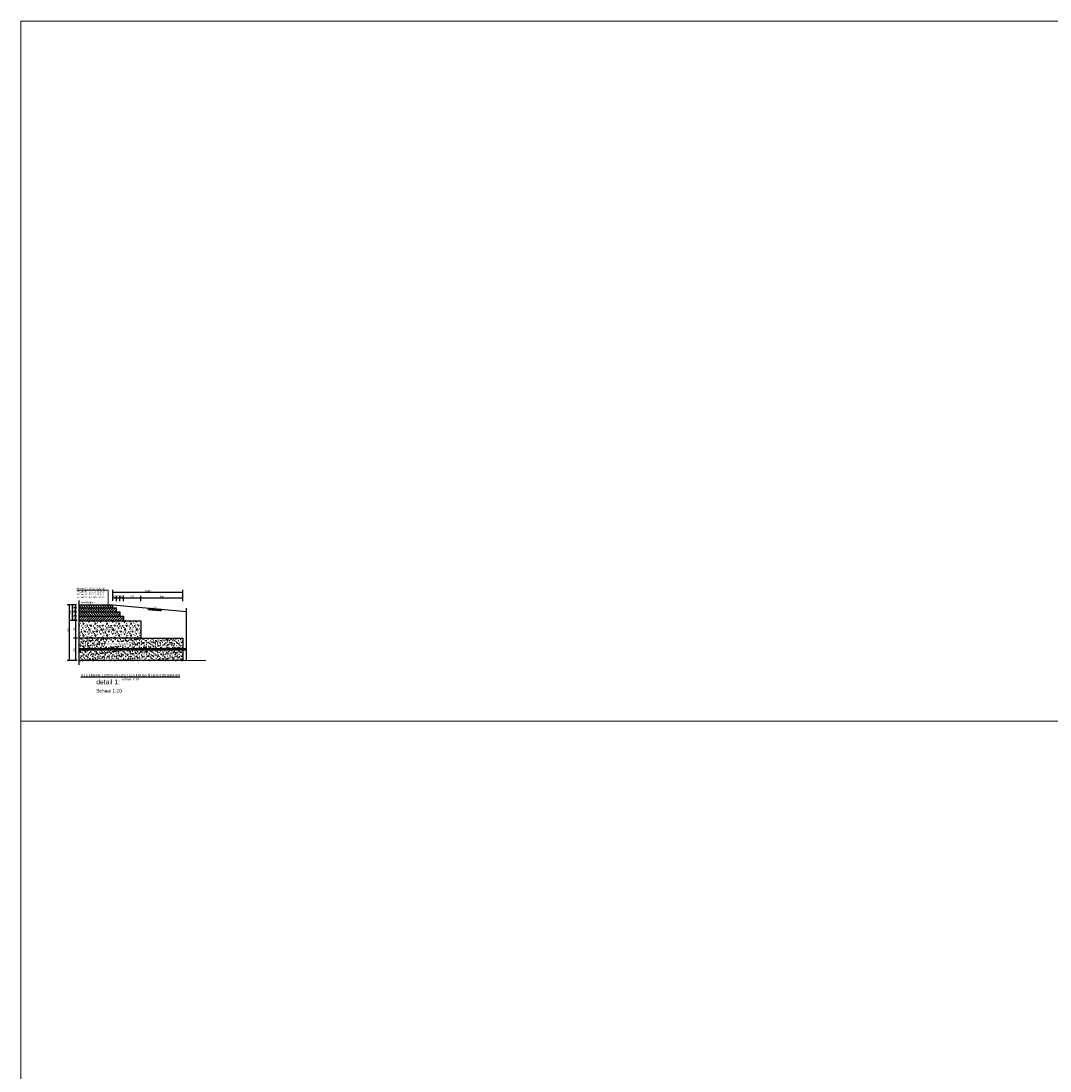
# Model space of a CAD drawing. Header units: metres. Extents: x 0 to 178216, y 0 to 407261.
# Tile 109 of 126: x 167034 to 167049, y 406199 to 406214. Entities that reach past the tile are written whole.
import ezdxf

# ---------------------------------------------------------------- set-up
doc = ezdxf.new("R2010")
doc.units = ezdxf.units.M
doc.header["$PDSIZE"] = 1
doc.linetypes.add('ACAD_ISO04W100', pattern=[30, 24, -3, 0, -3])
doc.layers.get('0').update_dxf_attribs({"lineweight": 18})
doc.layers.get('Defpoints').update_dxf_attribs({"lineweight": 18})
for name, color, linetype in [('L-AR-DETA-PR', 10, 'Continuous'), ('L-MT-DETA-PR', 7, 'Continuous'), ('L-TE-DETA-PR', 7, 'Continuous'), ('L-TK-DETA-AFB-PR', 10, 'ACAD_ISO04W100'), ('L-TK-DETA-CON-PR', 2, 'Continuous')]:
    doc.layers.add(name, color=color, linetype=linetype)
doc.layers.add('X-XX-AL-HULPLIJN-G', color=210, linetype='Continuous', lineweight=18, plot=False)
doc.layers.add('X-XX-AL-T35', color=50, linetype='Continuous', lineweight=18)
doc.layers.add('X-XX-AL-T50', color=130, linetype='Continuous', lineweight=18)
doc.styles.add('FB-M1000-T25', font='LT.TTF', dxfattribs={"height": 2.5})
doc.styles.add('Futurabook1-1000', font='LT.TTF', dxfattribs={"height": 2.5})
doc.styles.add('INFRA-10-GROOT', font='times.ttf', dxfattribs={"height": 0.035})
doc.styles.add('INFRA-10-NORMAAL', font='times.ttf', dxfattribs={"height": 0.025})
doc.styles.add('INFRA_DIM', font='times.ttf')
doc.dimstyles.new('INFRA-10-MM', dxfattribs={"dimscale": 0.01, "dimtxt": 2.5, "dimasz": 1, "dimexe": 3, "dimexo": 1, "dimgap": 0.5, "dimtad": 1, "dimdec": 0, "dimlfac": 1000, "dimdsep": 46, "dimtxsty": 'INFRA_DIM', "dimblk1": 'DOT', "dimblk2": 'DOT', "dimsah": 1, "dimcen": 0, "dimclrd": 256, "dimclre": 256, "dimclrt": 7, "dimaunit": 2, "dimadec": 0, "dimazin": 0, "dimtfac": 1, "dimtdec": 3, "dimtofl": 0, "dimtmove": 0, "dimatfit": 3, "dimldrblk": 'DOT', "dimfxl": 1, "dimtolj": 1, "dimtzin": 0, "dimarcsym": 0})
pattern_1 = [(37.5, (167035.0949, 406205.08421), (-0.0016, 0.0489413), [0, -0.038608, 0, -0.04318, 0, -0.041275]), (7.5, (167035.0949, 406205.08421), (0.0449523, 0.0716825), [0, -0.020828, 0, -0.034798, 0, -0.013335]), (327.5, (167035.063658, 406205.08421), (0.0790992, 0.0001437), [0, -0.0127, 0, -0.04572, 0, -0.05969]), (317.5, (167035.06366, 406205.08421), (0.0763556, 0.022293), [0, -0.00635, 0, -0.029972, 0, -0.03429])]
pattern_2 = [(45, (167035.978513, 406205.523405), (-0.016838, 0.016838), [])]
pattern_3 = [(135, (167035.978513, 406205.523405), (-0.016838, -0.016838), [])]

# ---------------------------------------------------------------- blocks, each defined once
blk = doc.blocks.new('_Dot')
at = {"color": 0, "linetype": 'ByBlock', "lineweight": -2}
blk.add_line((-0.5, 0), (-1, 0), dxfattribs=at)
at = {"color": 0, "linetype": 'ByBlock', "const_width": 0.5}
blk.add_lwpolyline([(-0.25, 0, 1), (0.25, 0, 1)], format="xyb", close=True, dxfattribs=at)
blk = doc.blocks.new('*D94')
at = {"layer": 'Defpoints', "color": 0, "transparency": 16777216}
for p in [(167035.627, 406205.923), (167035.677, 406205.98), (167035.677, 406205.923)]:
    blk.add_point(p, dxfattribs=at)
at = {"layer": 'L-MT-DETA-PR', "lineweight": -2, "transparency": 16777216}
for p, q in [((167035.627, 406205.933), (167035.627, 406206.01)), ((167035.677, 406205.933), (167035.677, 406206.01)), ((167035.637, 406205.98), (167035.667, 406205.98))]:
    blk.add_line(p, q, dxfattribs=at)
at = {"layer": 'L-MT-DETA-PR', "lineweight": -2, "transparency": 16777216, "xscale": 0.01, "yscale": 0.01, "zscale": 0.01, "rotation": 180}
blk.add_blockref('_Dot', (167035.627, 406205.98), dxfattribs=at)
at = {"layer": 'L-MT-DETA-PR', "lineweight": -2, "transparency": 16777216, "xscale": 0.01, "yscale": 0.01, "zscale": 0.01}
blk.add_blockref('_Dot', (167035.677, 406205.98), dxfattribs=at)
at = {"layer": 'L-MT-DETA-PR', "color": 7, "transparency": 16777216, "insert": (167035.652, 406205.998), "char_height": 0.025, "attachment_point": 5, "style": 'INFRA_DIM'}
blk.add_mtext('\\A1;50', dxfattribs=at)
blk = doc.blocks.new('*D95')
at = {"layer": 'Defpoints', "color": 0, "transparency": 16777216}
for p in [(167035.977, 406205.923), (167036.577, 406205.98), (167036.577, 406205.923)]:
    blk.add_point(p, dxfattribs=at)
at = {"layer": 'L-MT-DETA-PR', "lineweight": -2, "transparency": 16777216}
for p, q in [((167035.977, 406205.933), (167035.977, 406206.01)), ((167036.577, 406205.933), (167036.577, 406206.01)), ((167035.987, 406205.98), (167036.567, 406205.98))]:
    blk.add_line(p, q, dxfattribs=at)
at = {"layer": 'L-MT-DETA-PR', "lineweight": -2, "transparency": 16777216, "xscale": 0.01, "yscale": 0.01, "zscale": 0.01, "rotation": 180}
blk.add_blockref('_Dot', (167035.977, 406205.98), dxfattribs=at)
at = {"layer": 'L-MT-DETA-PR', "lineweight": -2, "transparency": 16777216, "xscale": 0.01, "yscale": 0.01, "zscale": 0.01}
blk.add_blockref('_Dot', (167036.577, 406205.98), dxfattribs=at)
at = {"layer": 'L-MT-DETA-PR', "color": 7, "transparency": 16777216, "insert": (167036.277, 406205.998), "char_height": 0.025, "attachment_point": 5, "style": 'INFRA_DIM'}
blk.add_mtext('\\A1;600', dxfattribs=at)
blk = doc.blocks.new('*D96')
at = {"layer": 'Defpoints', "color": 0, "transparency": 16777216}
for p in [(167036.577, 406206.063), (167035.577, 406205.943), (167036.577, 406205.972)]:
    blk.add_point(p, dxfattribs=at)
at = {"layer": 'L-MT-DETA-PR', "lineweight": -2, "transparency": 16777216}
for p, q in [((167035.577, 406205.953), (167035.577, 406206.093)), ((167035.587, 406206.063), (167036.567, 406206.063)), ((167036.577, 406205.982), (167036.577, 406206.093))]:
    blk.add_line(p, q, dxfattribs=at)
at = {"layer": 'L-MT-DETA-PR', "lineweight": -2, "transparency": 16777216, "xscale": 0.01, "yscale": 0.01, "zscale": 0.01, "rotation": 180}
blk.add_blockref('_Dot', (167035.577, 406206.063), dxfattribs=at)
at = {"layer": 'L-MT-DETA-PR', "lineweight": -2, "transparency": 16777216, "xscale": 0.01, "yscale": 0.01, "zscale": 0.01}
blk.add_blockref('_Dot', (167036.577, 406206.063), dxfattribs=at)
at = {"layer": 'L-MT-DETA-PR', "color": 7, "transparency": 16777216, "insert": (167036.077, 406206.081), "char_height": 0.025, "attachment_point": 5, "style": 'INFRA_DIM'}
blk.add_mtext('\\A1;1000', dxfattribs=at)
blk = doc.blocks.new('*D97')
at = {"layer": 'Defpoints', "color": 0, "transparency": 16777216}
for p in [(167035.727, 406205.923), (167035.977, 406205.98), (167035.977, 406205.923)]:
    blk.add_point(p, dxfattribs=at)
at = {"layer": 'L-MT-DETA-PR', "lineweight": -2, "transparency": 16777216}
for p, q in [((167035.727, 406205.933), (167035.727, 406206.01)), ((167035.977, 406205.933), (167035.977, 406206.01)), ((167035.737, 406205.98), (167035.967, 406205.98))]:
    blk.add_line(p, q, dxfattribs=at)
at = {"layer": 'L-MT-DETA-PR', "lineweight": -2, "transparency": 16777216, "xscale": 0.01, "yscale": 0.01, "zscale": 0.01, "rotation": 180}
blk.add_blockref('_Dot', (167035.727, 406205.98), dxfattribs=at)
at = {"layer": 'L-MT-DETA-PR', "lineweight": -2, "transparency": 16777216, "xscale": 0.01, "yscale": 0.01, "zscale": 0.01}
blk.add_blockref('_Dot', (167035.977, 406205.98), dxfattribs=at)
at = {"layer": 'L-MT-DETA-PR', "color": 7, "transparency": 16777216, "insert": (167035.852, 406205.998), "char_height": 0.025, "attachment_point": 5, "style": 'INFRA_DIM'}
blk.add_mtext('\\A1;250', dxfattribs=at)
blk = doc.blocks.new('*D98')
at = {"layer": 'Defpoints', "color": 0, "transparency": 16777216}
for p in [(167035.677, 406205.923), (167035.727, 406205.98), (167035.727, 406205.923)]:
    blk.add_point(p, dxfattribs=at)
at = {"layer": 'L-MT-DETA-PR', "lineweight": -2, "transparency": 16777216}
for p, q in [((167035.677, 406205.933), (167035.677, 406206.01)), ((167035.727, 406205.933), (167035.727, 406206.01)), ((167035.687, 406205.98), (167035.717, 406205.98))]:
    blk.add_line(p, q, dxfattribs=at)
at = {"layer": 'L-MT-DETA-PR', "lineweight": -2, "transparency": 16777216, "xscale": 0.01, "yscale": 0.01, "zscale": 0.01, "rotation": 180}
blk.add_blockref('_Dot', (167035.677, 406205.98), dxfattribs=at)
at = {"layer": 'L-MT-DETA-PR', "lineweight": -2, "transparency": 16777216, "xscale": 0.01, "yscale": 0.01, "zscale": 0.01}
blk.add_blockref('_Dot', (167035.727, 406205.98), dxfattribs=at)
at = {"layer": 'L-MT-DETA-PR', "color": 7, "transparency": 16777216, "insert": (167035.702, 406205.998), "char_height": 0.025, "attachment_point": 5, "style": 'INFRA_DIM'}
blk.add_mtext('\\A1;50', dxfattribs=at)
blk = doc.blocks.new('*D99')
at = {"layer": 'Defpoints', "color": 0, "transparency": 16777216}
for p in [(167035.044, 406205.78), (167035.066, 406205.78), (167035.067, 406205.84)]:
    blk.add_point(p, dxfattribs=at)
at = {"layer": 'L-MT-DETA-PR', "lineweight": -2, "transparency": 16777216}
for p, q in [((167035.057, 406205.84), (167035.014, 406205.84)), ((167035.056, 406205.78), (167035.014, 406205.78)), ((167035.044, 406205.83), (167035.044, 406205.79))]:
    blk.add_line(p, q, dxfattribs=at)
at = {"layer": 'L-MT-DETA-PR', "lineweight": -2, "transparency": 16777216, "xscale": 0.01, "yscale": 0.01, "zscale": 0.01}
for p, rotation in [((167035.044, 406205.84), 90), ((167035.044, 406205.78), 270)]:
    blk.add_blockref('_Dot', p, dxfattribs=dict(at, rotation=rotation))
at = {"layer": 'L-MT-DETA-PR', "color": 7, "transparency": 16777216, "insert": (167035.026, 406205.81), "char_height": 0.025, "attachment_point": 5, "rotation": 90, "style": 'INFRA_DIM'}
blk.add_mtext('\\A1;60', dxfattribs=at)
blk = doc.blocks.new('*D100')
at = {"layer": 'Defpoints', "color": 0, "transparency": 16777216}
for p in [(167034.99, 406205.88), (167034.954, 406205.084), (167035.037, 406205.084)]:
    blk.add_point(p, dxfattribs=at)
at = {"layer": 'L-MT-DETA-PR', "lineweight": -2, "transparency": 16777216}
for p, q in [((167034.98, 406205.88), (167034.924, 406205.88)), ((167034.954, 406205.87), (167034.954, 406205.094)), ((167035.027, 406205.084), (167034.924, 406205.084))]:
    blk.add_line(p, q, dxfattribs=at)
at = {"layer": 'L-MT-DETA-PR', "lineweight": -2, "transparency": 16777216, "xscale": 0.01, "yscale": 0.01, "zscale": 0.01}
for p, rotation in [((167034.954, 406205.88), 90), ((167034.954, 406205.084), 270)]:
    blk.add_blockref('_Dot', p, dxfattribs=dict(at, rotation=rotation))
at = {"layer": 'L-MT-DETA-PR', "color": 7, "transparency": 16777216, "insert": (167034.937, 406205.512), "char_height": 0.025, "attachment_point": 5, "rotation": 90, "style": 'INFRA_DIM'}
blk.add_mtext('\\A1;1000', dxfattribs=at)
blk = doc.blocks.new('*D87')
at = {"layer": 'Defpoints', "color": 0, "transparency": 16777216}
for p in [(167035.044, 406205.72), (167035.066, 406205.78), (167035.066, 406205.72)]:
    blk.add_point(p, dxfattribs=at)
at = {"layer": 'L-MT-DETA-PR', "lineweight": -2, "transparency": 16777216}
for p, q in [((167035.056, 406205.78), (167035.014, 406205.78)), ((167035.056, 406205.72), (167035.014, 406205.72)), ((167035.044, 406205.77), (167035.044, 406205.73))]:
    blk.add_line(p, q, dxfattribs=at)
at = {"layer": 'L-MT-DETA-PR', "lineweight": -2, "transparency": 16777216, "xscale": 0.01, "yscale": 0.01, "zscale": 0.01}
for p, rotation in [((167035.044, 406205.78), 90), ((167035.044, 406205.72), 270)]:
    blk.add_blockref('_Dot', p, dxfattribs=dict(at, rotation=rotation))
at = {"layer": 'L-MT-DETA-PR', "color": 7, "transparency": 16777216, "insert": (167035.026, 406205.75), "char_height": 0.025, "attachment_point": 5, "rotation": 90, "style": 'INFRA_DIM'}
blk.add_mtext('\\A1;60', dxfattribs=at)
blk = doc.blocks.new('*D88')
at = {"layer": 'Defpoints', "color": 0, "transparency": 16777216}
for p in [(167035.066, 406205.72), (167035.044, 406205.655), (167035.066, 406205.655)]:
    blk.add_point(p, dxfattribs=at)
at = {"layer": 'L-MT-DETA-PR', "lineweight": -2, "transparency": 16777216}
for p, q in [((167035.056, 406205.72), (167035.014, 406205.72)), ((167035.044, 406205.71), (167035.044, 406205.665)), ((167035.056, 406205.655), (167035.014, 406205.655))]:
    blk.add_line(p, q, dxfattribs=at)
at = {"layer": 'L-MT-DETA-PR', "lineweight": -2, "transparency": 16777216, "xscale": 0.01, "yscale": 0.01, "zscale": 0.01}
for p, rotation in [((167035.044, 406205.72), 90), ((167035.044, 406205.655), 270)]:
    blk.add_blockref('_Dot', p, dxfattribs=dict(at, rotation=rotation))
at = {"layer": 'L-MT-DETA-PR', "color": 7, "transparency": 16777216, "insert": (167035.026, 406205.687), "char_height": 0.025, "attachment_point": 5, "rotation": 90, "style": 'INFRA_DIM'}
blk.add_mtext('\\A1;65', dxfattribs=at)
blk = doc.blocks.new('*D89')
at = {"layer": 'Defpoints', "color": 0, "transparency": 16777216}
for p in [(167035.078, 406205.655), (167035.044, 406205.405), (167035.08, 406205.405)]:
    blk.add_point(p, dxfattribs=at)
at = {"layer": 'L-MT-DETA-PR', "lineweight": -2, "transparency": 16777216}
for p, q in [((167035.068, 406205.655), (167035.014, 406205.655)), ((167035.044, 406205.645), (167035.044, 406205.415)), ((167035.07, 406205.405), (167035.014, 406205.405))]:
    blk.add_line(p, q, dxfattribs=at)
at = {"layer": 'L-MT-DETA-PR', "lineweight": -2, "transparency": 16777216, "xscale": 0.01, "yscale": 0.01, "zscale": 0.01}
for p, rotation in [((167035.044, 406205.655), 90), ((167035.044, 406205.405), 270)]:
    blk.add_blockref('_Dot', p, dxfattribs=dict(at, rotation=rotation))
at = {"layer": 'L-MT-DETA-PR', "color": 7, "transparency": 16777216, "insert": (167035.026, 406205.53), "char_height": 0.025, "attachment_point": 5, "rotation": 90, "style": 'INFRA_DIM'}
blk.add_mtext('\\A1;250', dxfattribs=at)
blk = doc.blocks.new('*D90')
at = {"layer": 'Defpoints', "color": 0, "transparency": 16777216}
for p in [(167035.076, 406205.405), (167035.044, 406205.084), (167035.079, 406205.084)]:
    blk.add_point(p, dxfattribs=at)
at = {"layer": 'L-MT-DETA-PR', "lineweight": -2, "transparency": 16777216}
for p, q in [((167035.066, 406205.405), (167035.014, 406205.405)), ((167035.044, 406205.395), (167035.044, 406205.094)), ((167035.069, 406205.084), (167035.014, 406205.084))]:
    blk.add_line(p, q, dxfattribs=at)
at = {"layer": 'L-MT-DETA-PR', "lineweight": -2, "transparency": 16777216, "xscale": 0.01, "yscale": 0.01, "zscale": 0.01}
for p, rotation in [((167035.044, 406205.405), 90), ((167035.044, 406205.084), 270)]:
    blk.add_blockref('_Dot', p, dxfattribs=dict(at, rotation=rotation))
at = {"layer": 'L-MT-DETA-PR', "color": 7, "transparency": 16777216, "insert": (167035.026, 406205.244), "char_height": 0.025, "attachment_point": 5, "rotation": 90, "style": 'INFRA_DIM'}
blk.add_mtext('\\A1;530', dxfattribs=at)
blk = doc.blocks.new('*D91')
at = {"layer": 'Defpoints', "color": 0, "transparency": 16777216}
for p in [(167035.068, 406205.88), (167035.044, 406205.84), (167035.067, 406205.84)]:
    blk.add_point(p, dxfattribs=at)
at = {"layer": 'L-MT-DETA-PR', "lineweight": -2, "transparency": 16777216}
for p, q in [((167035.058, 406205.88), (167035.014, 406205.88)), ((167035.044, 406205.87), (167035.044, 406205.85)), ((167035.057, 406205.84), (167035.014, 406205.84))]:
    blk.add_line(p, q, dxfattribs=at)
at = {"layer": 'L-MT-DETA-PR', "lineweight": -2, "transparency": 16777216, "xscale": 0.01, "yscale": 0.01, "zscale": 0.01}
for p, rotation in [((167035.044, 406205.88), 90), ((167035.044, 406205.84), 270)]:
    blk.add_blockref('_Dot', p, dxfattribs=dict(at, rotation=rotation))
at = {"layer": 'L-MT-DETA-PR', "color": 7, "transparency": 16777216, "insert": (167035.026, 406205.86), "char_height": 0.025, "attachment_point": 5, "rotation": 90, "style": 'INFRA_DIM'}
blk.add_mtext('\\A1;40', dxfattribs=at)
blk = doc.blocks.new('*D92')
at = {"layer": 'Defpoints', "color": 0, "transparency": 16777216}
for p in [(167035.577, 406205.926), (167035.627, 406205.98), (167035.627, 406205.926)]:
    blk.add_point(p, dxfattribs=at)
at = {"layer": 'L-MT-DETA-PR', "lineweight": -2, "transparency": 16777216}
for p, q in [((167035.577, 406205.936), (167035.577, 406206.01)), ((167035.627, 406205.936), (167035.627, 406206.01)), ((167035.587, 406205.98), (167035.617, 406205.98))]:
    blk.add_line(p, q, dxfattribs=at)
at = {"layer": 'L-MT-DETA-PR', "lineweight": -2, "transparency": 16777216, "xscale": 0.01, "yscale": 0.01, "zscale": 0.01, "rotation": 180}
blk.add_blockref('_Dot', (167035.577, 406205.98), dxfattribs=at)
at = {"layer": 'L-MT-DETA-PR', "lineweight": -2, "transparency": 16777216, "xscale": 0.01, "yscale": 0.01, "zscale": 0.01}
blk.add_blockref('_Dot', (167035.627, 406205.98), dxfattribs=at)
at = {"layer": 'L-MT-DETA-PR', "color": 7, "transparency": 16777216, "insert": (167035.602, 406205.998), "char_height": 0.025, "attachment_point": 5, "style": 'INFRA_DIM'}
blk.add_mtext('\\A1;50', dxfattribs=at)
blk = doc.blocks.new('*D93')
at = {"layer": 'Defpoints', "color": 0, "transparency": 16777216}
for p in [(167035.021, 406205.88), (167034.997, 406205.655), (167035.021, 406205.655)]:
    blk.add_point(p, dxfattribs=at)
at = {"layer": 'L-MT-DETA-PR', "lineweight": -2, "transparency": 16777216}
for p, q in [((167035.011, 406205.88), (167034.967, 406205.88)), ((167034.997, 406205.87), (167034.997, 406205.665)), ((167035.011, 406205.655), (167034.967, 406205.655))]:
    blk.add_line(p, q, dxfattribs=at)
at = {"layer": 'L-MT-DETA-PR', "lineweight": -2, "transparency": 16777216, "xscale": 0.01, "yscale": 0.01, "zscale": 0.01}
for p, rotation in [((167034.997, 406205.88), 90), ((167034.997, 406205.655), 270)]:
    blk.add_blockref('_Dot', p, dxfattribs=dict(at, rotation=rotation))
at = {"layer": 'L-MT-DETA-PR', "color": 7, "transparency": 16777216, "insert": (167034.98, 406205.767), "char_height": 0.025, "attachment_point": 5, "rotation": 90, "style": 'INFRA_DIM'}
blk.add_mtext('\\A1;225', dxfattribs=at)

msp = doc.modelspace()

# ---------------------------------------------------------------- hatches: boundary and pattern name
at = {"layer": 'L-AR-DETA-PR'}
h = msp.add_hatch(dxfattribs=at)
h.set_pattern_fill('ANSI31', color=256, scale=0.0075, angle=90, style=0)
h.set_pattern_definition(pattern_3)
h.paths.add_polyline_path([(167035.5769, 406205.8796), (167035.0949, 406205.8796), (167035.0949, 406205.8396), (167035.5769, 406205.8396)])
h = msp.add_hatch(dxfattribs=at)
h.set_pattern_fill('ANSI31', color=256, scale=0.0075, style=0)
h.set_pattern_definition(pattern_2)
h.paths.add_polyline_path([(167035.0949, 406205.8396), (167035.0949, 406205.7796), (167035.6269, 406205.7796), (167035.6269, 406205.8396)])
h = msp.add_hatch(dxfattribs=at)
h.set_pattern_fill('ANSI31', color=256, scale=0.0075, angle=90, style=0)
h.set_pattern_definition(pattern_3)
h.paths.add_polyline_path([(167035.6769, 406205.7796), (167035.0949, 406205.7796), (167035.0949, 406205.7196), (167035.6769, 406205.7196)])
h = msp.add_hatch(dxfattribs=at)
h.set_pattern_fill('ANSI31', color=256, scale=0.0075, style=0)
h.set_pattern_definition(pattern_2)
h.paths.add_polyline_path([(167035.7269, 406205.7196), (167035.0949, 406205.7196), (167035.0949, 406205.6546), (167035.7269, 406205.6546)])
h = msp.add_hatch(dxfattribs=at)
h.set_pattern_fill('CONCRE', color=256, scale=0.12, angle=45, style=0, pattern_type=2)
h.set_pattern_definition([(45, (167035.0949, 406205.40459), (1e-17, 0.169706), [0.015, -0.105]), (135, (167035.0949, 406205.40459), (-0.169706, 3e-17), [0.015, -0.105]), (180, (167035.10551, 406205.4152), (-0.084853, -0.084853), [0.021213, -0.148492]), (45, (167035.05778, 406205.46293), (1e-17, 0.169706), [0.015, -0.105]), (90, (167035.06838, 406205.46293), (-0.084853, 0.084853), [0.010607, -0.159099]), (180, (167035.06838, 406205.46293), (-0.084853, -0.084853), [0.010607, -0.159099]), (45, (167035.06838, 406205.51596), (1e-17, 0.169706), [0.021213, -0.098787]), (90, (167035.06838, 406205.51596), (-0.084853, 0.084853), [0.015, -0.154706]), (180, (167035.08338, 406205.53096), (-0.084853, -0.084853), [0.015, -0.154706]), (135, (167035.13202, 406205.48414), (-0.169706, 3e-17), [0.015, -0.105]), (90, (167035.13202, 406205.48414), (-0.084853, 0.084853), [0.010607, -0.159099]), (180, (167035.13202, 406205.49475), (-0.084853, -0.084853), [0.010607, -0.159099]), (45, (167035.08429, 406205.43641), (1e-17, 0.169706), [0.0075, -0.1005]), (45, (167035.12672, 406205.52126), (1e-17, 0.169706), [0.0075, -0.1005]), (135, (167035.0896, 406205.50535), (-0.169706, 3e-17), [0.0075, -0.1005]), (180, (167035.14793, 406205.46823), (-0.084853, -0.084853), [0.010607, -0.159099]), (180, (167035.05247, 406205.48944), (-0.084853, -0.084853), [0.010607, -0.159099]), (90, (167035.10683, 406205.47221), (-0.084853, 0.084853), [0.010607, -0.159099]), (135, (167035.11346, 406205.44437), (-0.169706, 3e-17), [0.001875, -0.118125]), (135, (167035.08164, 406205.48414), (-0.169706, 3e-17), [0.001875, -0.118125]), (135, (167035.10683, 406205.5385), (-0.169706, 3e-17), [0.001875, -0.118125]), (135, (167035.15324, 406205.49475), (-0.169706, 3e-17), [0.001875, -0.118125])])
h.paths.add_polyline_path([(167035.0949, 406205.6546), (167035.0949, 406205.4046), (167035.977, 406205.4046), (167035.977, 406205.6546), (167035.7269, 406205.6546)])
h.paths.add_polyline_path([(167035.3055, 406205.5019), (167035.6483, 406205.5019), (167035.6483, 406205.5523), (167035.3055, 406205.5523)], flags=24)
h = msp.add_hatch(dxfattribs=at)
h.set_pattern_fill('AR-SAND', color=256, scale=0.001, style=0)
h.set_pattern_definition(pattern_1)
h.paths.add_polyline_path([(167036.577, 406205.2546), (167036.577, 406205.4046), (167035.975, 406205.4046), (167035.0949, 406205.4046), (167035.0949, 406205.2546)])
h.paths.add_polyline_path([(167035.4894, 406205.3056), (167035.7875, 406205.3056), (167035.7875, 406205.3448), (167035.4894, 406205.3448)], flags=16)
h = msp.add_hatch(dxfattribs=at)
h.set_pattern_fill('AR-SAND', color=256, scale=0.001, style=0)
h.set_pattern_definition(pattern_1)
h.paths.add_polyline_path([(167036.577, 406205.0842), (167036.577, 406205.2342), (167035.0949, 406205.2342), (167035.0949, 406205.0842)])

# ---------------------------------------------------------------- linework, layer by layer
msp.add_lwpolyline([(167035.0648, 406206.092), (167035.5088, 406206.092), (167035.5088, 406205.8527)])
at = {"layer": 'L-AR-DETA-PR', "ltscale": 0.1}
for p, q in [((167036.1017, 406205.8317), (167036.0748, 406205.8091)), ((167036.1157, 406205.8304), (167036.0888, 406205.8078)), ((167036.1297, 406205.8291), (167036.1028, 406205.8065)), ((167036.1437, 406205.8279), (167036.1168, 406205.8052)), ((167036.1577, 406205.8266), (167036.1308, 406205.8039)), ((167036.1403, 406205.8031), (167036.1359, 406205.8083)), ((167036.1544, 406205.8018), (167036.1436, 406205.8147)), ((167036.1686, 406205.8005), (167036.1512, 406205.8211)), ((167036.1828, 406205.7992), (167036.1589, 406205.8276)), ((167036.1987, 406205.7958), (167036.174, 406205.8251)), ((167036.2064, 406205.8022), (167036.1882, 406205.8238)), ((167036.2277, 406205.8202), (167036.2008, 406205.7976)), ((167036.2142, 406205.8094), (167036.2026, 406205.8232)), ((167036.2417, 406205.8189), (167036.2148, 406205.7963)), ((167036.2557, 406205.8176), (167036.2288, 406205.795)), ((167036.2697, 406205.8164), (167036.2428, 406205.7937)), ((167036.2837, 406205.8151), (167036.2568, 406205.7924))]:
    msp.add_line(p, q, dxfattribs=at)
at = {"layer": 'L-TK-DETA-AFB-PR', "ltscale": 0.5}
for p, q in [((167035.0949, 406205.0233), (167035.0949, 406205.9422)), ((167036.6316, 406205.0806), (167036.6316, 406205.835)), ((167036.6316, 406205.2546), (167035.0949, 406205.2546)), ((167036.6316, 406205.2342), (167035.0949, 406205.2342))]:
    msp.add_line(p, q, dxfattribs=at)
at = {"layer": 'L-TK-DETA-CON-PR'}
msp.add_line((167036.577, 406205.0842), (167035.0949, 406205.0842), dxfattribs=at)
at = {"layer": 'L-TK-DETA-CON-PR', "flags": 128}
for points in [[(167035.0949, 406205.8796), (167035.5769, 406205.8796)], [(167035.5769, 406205.8796), (167036.6316, 406205.7834)], [(167035.5769, 406205.8396), (167035.5769, 406205.8796)], [(167035.0949, 406205.8396), (167035.6269, 406205.8396)], [(167035.0949, 406205.7796), (167035.6769, 406205.7796)], [(167035.0949, 406205.7196), (167035.7269, 406205.7196)], [(167035.6269, 406205.7796), (167035.6269, 406205.8396)], [(167035.6769, 406205.7796), (167035.6769, 406205.7196)], [(167035.7269, 406205.7196), (167035.7269, 406205.6546)], [(167035.7269, 406205.6546), (167035.977, 406205.6546), (167035.977, 406205.4046), (167035.0949, 406205.4046)], [(167035.0949, 406205.6546), (167035.7269, 406205.6546)], [(167035.975, 406205.4046), (167036.577, 406205.4046)], [(167036.577, 406205.4046), (167036.577, 406205.2546)], [(167036.577, 406205.2342), (167036.577, 406205.0842)]]:
    msp.add_lwpolyline(points, dxfattribs=at)
at = {"layer": 'X-XX-AL-HULPLIJN-G', "flags": 128}
for points in [[(167034.2649, 406214.2213), (167034.2649, 406204.2213), (167049.2649, 406204.2213), (167049.2649, 406214.2213)], [(167034.2649, 406204.2213), (167034.2649, 406194.2213), (167049.2649, 406194.2213), (167049.2649, 406204.2213)]]:
    msp.add_lwpolyline(points, close=True, dxfattribs=at)
msp.add_lwpolyline([(167035.0903, 406205.0842), (167036.9072, 406205.0842)], dxfattribs=at)

# ---------------------------------------------------------------- texts
at = {"layer": 'L-TE-DETA-PR', "style": 'INFRA-10-NORMAAL'}
for s, p in [('Hoofdrijbaan', (167035.1279, 406205.9021)), ('Menggranulaat 0/31,5', (167035.3139, 406205.5183)), ('Zand voor zandbed', (167035.4959, 406205.3127))]:
    msp.add_text(s, height=0.025, dxfattribs=at).set_placement(p)
at = {"layer": 'L-TE-DETA-PR', "ltscale": 0.1, "style": 'INFRA-10-NORMAAL'}
msp.add_text(' 5%', height=0.025, rotation=352.1038, dxfattribs=at).set_placement((167036.1445, 406205.8335))
at = {"layer": 'L-TE-DETA-PR', "insert": (167035.0648, 406206.1284), "char_height": 0.025, "attachment_point": 1, "style": 'INFRA-10-NORMAAL'}
msp.add_mtext_dynamic_manual_height_columns('40mm AC 16 Surf DL-IB \\P60mm AC 22 Bind TL-IB\\P60mm AC 22 Bind TL-B \\P65mm AC 22 Base OL-B ', width=1.066358, gutter_width=12.5, heights=[0], dxfattribs=at)
at = {"layer": 'L-TE-DETA-PR', "insert": (167035.8273, 406204.8939), "char_height": 0.035, "width": 1.394, "attachment_point": 2, "style": 'INFRA-10-GROOT'}
msp.add_mtext('{\\LALGEMENE OPBOUW OPSTELSTROKEN HOOFDRIJBAAN\\P}schaal 1:10 ', dxfattribs=at)
at = {"layer": 'X-XX-AL-T35', "insert": (167035.3403, 406204.6776), "char_height": 0.05, "attachment_point": 1, "style": 'FB-M1000-T25'}
msp.add_mtext_dynamic_manual_height_columns('Schaal 1:20', width=5.387368, gutter_width=1.75, heights=[0], dxfattribs=at)
at = {"layer": 'X-XX-AL-T50', "insert": (167035.3403, 406204.8152), "char_height": 0.07, "attachment_point": 1, "style": 'Futurabook1-1000'}
msp.add_mtext_dynamic_manual_height_columns('detail 1: ', width=8.139484, gutter_width=2.5, heights=[0], dxfattribs=at)

# ---------------------------------------------------------------- dimensions: what is measured, and where the dimension line sits
at = {"layer": 'L-MT-DETA-PR'}
for base, p1, p2, picture, middle in [((167036.577, 406206.0633), (167035.5772, 406205.9429), (167036.577, 406205.9717), '*D96', (167036.0771, 406206.081)), ((167035.627, 406205.9804), (167035.5772, 406205.9257), (167035.627, 406205.9257), '*D92', (167035.6021, 406205.9981)), ((167035.6769, 406205.9804), (167035.627, 406205.9229), (167035.6769, 406205.9229), '*D94', (167035.6519, 406205.9981)), ((167035.7269, 406205.9804), (167035.6769, 406205.9229), (167035.7269, 406205.9229), '*D98', (167035.7019, 406205.9981)), ((167035.977, 406205.9804), (167035.7269, 406205.9229), (167035.977, 406205.9229), '*D97', (167035.8519, 406205.9981)), ((167036.577, 406205.9804), (167035.977, 406205.9229), (167036.577, 406205.9229), '*D95', (167036.277, 406205.9981))]:
    dim = msp.add_linear_dim(base=base, p1=p1, p2=p2, dimstyle='INFRA-10-MM', dxfattribs=at)
    dim.commit()
    dim.dimension.update_dxf_attribs({"geometry": picture, "text_midpoint": middle})
dim = msp.add_linear_dim(base=(167034.9543, 406205.0842), p1=(167034.99, 406205.8796), p2=(167035.0371, 406205.0842), angle=90, text='1000', dimstyle='INFRA-10-MM', dxfattribs=at)
dim.commit()
dim.dimension.update_dxf_attribs({"geometry": '*D100', "text_midpoint": (167034.9543, 406205.5119), "dimtype": 160})
for base, p1, p2, picture, middle in [((167034.9973, 406205.6546), (167035.0215, 406205.8796), (167035.0215, 406205.6546), '*D93', (167034.9973, 406205.7671)), ((167035.0438, 406205.8396), (167035.068, 406205.8796), (167035.0669, 406205.8396), '*D91', (167035.0438, 406205.8596)), ((167035.0438, 406205.7796), (167035.0669, 406205.8396), (167035.0664, 406205.7796), '*D99', (167035.0438, 406205.8102))]:
    dim = msp.add_linear_dim(base=base, p1=p1, p2=p2, angle=90, dimstyle='INFRA-10-MM', dxfattribs=at)
    dim.commit()
    dim.dimension.update_dxf_attribs({"geometry": picture, "text_midpoint": middle, "dimtype": 160})
for base, p1, p2, picture, middle in [((167035.0438, 406205.7196), (167035.0664, 406205.7796), (167035.0659, 406205.7196), '*D87', (167035.0261, 406205.7496)), ((167035.0438, 406205.6546), (167035.0659, 406205.7196), (167035.0659, 406205.6546), '*D88', (167035.0261, 406205.6871)), ((167035.0438, 406205.4046), (167035.078, 406205.6546), (167035.0804, 406205.4046), '*D89', (167035.0261, 406205.5296))]:
    dim = msp.add_linear_dim(base=base, p1=p1, p2=p2, angle=90, dimstyle='INFRA-10-MM', dxfattribs=at)
    dim.commit()
    dim.dimension.update_dxf_attribs({"geometry": picture, "text_midpoint": middle})
dim = msp.add_linear_dim(base=(167035.0438, 406205.0842), p1=(167035.0764, 406205.4046), p2=(167035.079, 406205.0842), angle=90, text='530', dimstyle='INFRA-10-MM', dxfattribs=at)
dim.commit()
dim.dimension.update_dxf_attribs({"geometry": '*D90', "text_midpoint": (167035.0261, 406205.2444)})

doc.saveas('drawing.dxf')
